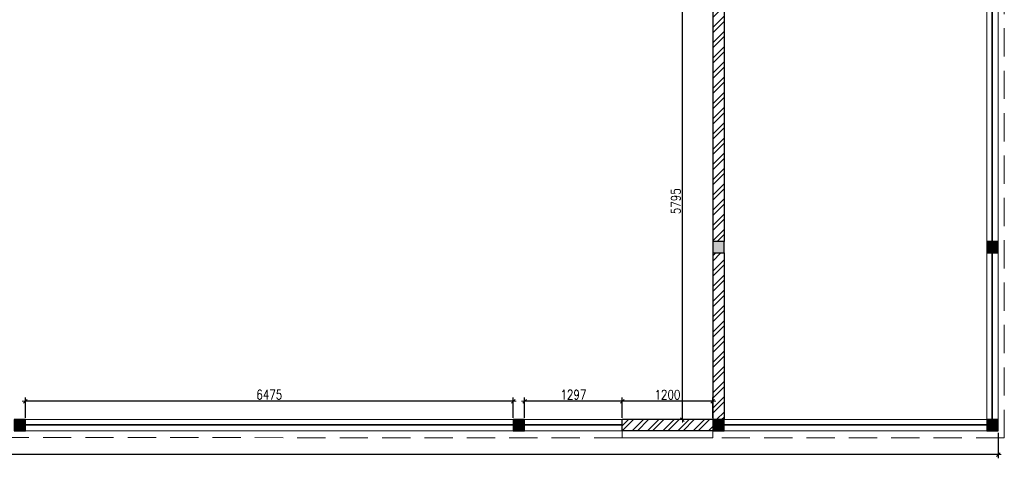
# Model space of a CAD drawing. Header units: millimetres. Extents: x 365044 to 878822, y -384447 to -241456.
# Tile 13 of 65: x 390902 to 403969, y -356836 to -351014. Entities that reach past the tile are written whole.
import ezdxf

# ---------------------------------------------------------------- set-up
doc = ezdxf.new("R2010")
doc.units = ezdxf.units.MM
doc.header["$PDMODE"] = 99
doc.linetypes.add('HIDDEN', pattern=[0.375, 0.25, -0.125])
doc.layers.get('Defpoints').update_dxf_attribs({"color": 250})
for name, color, linetype, lineweight in [('4', 4, 'Continuous', 9), ('A- COLUMN', 1, 'Continuous', 30), ('A- WALL', 7, 'Continuous', 30), ('A-DIM', 7, 'Continuous', 13), ('A-FUNITURE', 6, 'Continuous', 5), ('A-HINDEN', 63, 'HIDDEN', 13)]:
    doc.layers.add(name, color=color, linetype=linetype, lineweight=lineweight)
doc.layers.add('A-HATCH', color=9, linetype='Continuous', lineweight=0, true_color=0x808080)
doc.styles.add('L1', font='simplex.shx', dxfattribs={"width": 0.8})
doc.dimstyles.new('copy 1 TO 50', dxfattribs={"dimscale": 50, "dimtxt": 2.5, "dimasz": 0.02, "dimexe": 1, "dimexo": 0.5, "dimgap": 0.5, "dimtad": 1, "dimdec": 0, "dimzin": 0, "dimdsep": 46, "dimtxsty": 'L1', "dimblk": '$0$$0$$1$new block', "dimcen": 0, "dimdle": 1, "dimclrd": 6, "dimclre": 6, "dimclrt": 7, "dimadec": 0, "dimazin": 0, "dimtfac": 2.5, "dimtdec": 0, "dimtix": 1, "dimtmove": 1, "dimatfit": 3, "dimldrblk": 'OPEN30', "dimfxl": 6, "dimtolj": 1, "dimtzin": 0, "dimarcsym": 0})

# ---------------------------------------------------------------- blocks, each defined once
blk = doc.blocks.new('COL')
at = {"layer": 'A-HATCH'}
h = blk.add_hatch(color=256, dxfattribs=at)
h.dxf.hatch_style = 1
h.paths.add_polyline_path([(150, 2515), (0, 2515), (0, 2365), (150, 2365)])
h = blk.add_hatch(color=256, dxfattribs=at)
h.dxf.hatch_style = 1
h.paths.add_polyline_path([(3640, 2515), (3790, 2515), (3790, 2365), (3640, 2365)])
h.paths.add_polyline_path([(19823, 2515), (19973, 2515), (19973, 2365), (19823, 2365)])
h = blk.add_hatch(color=256, dxfattribs=at)
h.dxf.hatch_style = 1
h.paths.add_polyline_path([(0, 0), (150, 0), (150, 150), (0, 150)])
h = blk.add_hatch(color=256, dxfattribs=at)
h.dxf.hatch_style = 1
h.paths.add_polyline_path([(3790, 150), (3640, 150), (3640, 0), (3790, 0)])
h = blk.add_hatch(color=256, dxfattribs=at)
h.dxf.hatch_style = 1
h.paths.add_polyline_path([(6287, 0), (6437, 0), (6437, 150), (6287, 150)])
h = blk.add_hatch(color=256, dxfattribs=at)
h.dxf.hatch_style = 1
h.paths.add_polyline_path([(13062, 0), (13062, 150), (12912, 150), (12912, 0)])
at = {"layer": 'A- COLUMN'}
for points in [[(0, 2515), (150, 2515), (150, 2365), (0, 2365)], [(3640, 2515), (3790, 2515), (3790, 2365), (3640, 2365)], [(0, 150), (150, 150), (150, 0), (0, 0)], [(3640, 150), (3790, 150), (3790, 0), (3640, 0)], [(6287, 150), (6437, 150), (6437, 0), (6287, 0)], [(12912, 150), (13062, 150), (13062, 0), (12912, 0)]]:
    blk.add_lwpolyline(points, close=True, dxfattribs=at)
blk = doc.blocks.new('$0$$0$$1$new block')
at = {"color": 3}
for p, q in [((40, 0), (-40, 0)), ((24.74873734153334, 24.74873734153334), (-24.74873734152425, -24.74873734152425)), ((0, 40), (0, -40))]:
    blk.add_line(p, q, dxfattribs=at)
blk = doc.blocks.new('*D334')
at = {"layer": 'A-DIM', "color": 6, "linetype": 'Continuous', "lineweight": -2, "transparency": 16777216}
for p, q in [((398898.7885271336, -356296.921700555), (398898.7885271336, -356029.447850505)), ((400098.7885271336, -356296.921700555), (400098.7885271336, -356029.447850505))]:
    blk.add_line(p, q, dxfattribs=at)
at = {"layer": 'A-DIM', "color": 6, "lineweight": -2, "transparency": 16777216}
blk.add_line((400097.7885271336, -356079.447850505), (398899.7885271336, -356079.447850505), dxfattribs=at)
at = {"layer": 'Defpoints', "color": 0, "transparency": 16777216}
for p in [(398898.7885271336, -356079.447850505), (398898.7885271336, -356321.921700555), (400098.7885271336, -356321.921700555)]:
    blk.add_point(p, dxfattribs=at)
at = {"layer": 'A-DIM', "color": 6, "lineweight": -2, "transparency": 16777216, "rotation": 180}
blk.add_blockref('$0$$0$$1$new block', (398898.7885271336, -356079.447850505), dxfattribs=at)
at = {"layer": 'A-DIM', "color": 6, "lineweight": -2, "transparency": 16777216}
blk.add_blockref('$0$$0$$1$new block', (400098.7885271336, -356079.447850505), dxfattribs=at)
at = {"layer": 'A-DIM', "color": 7, "lineweight": -3, "transparency": 16777216, "insert": (399498.7885271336, -355991.947850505), "char_height": 125, "attachment_point": 5, "style": 'L1'}
blk.add_mtext('\\A1;1200', dxfattribs=at)
blk = doc.blocks.new('_Open30')
at = {"color": 0, "linetype": 'ByBlock', "lineweight": -2}
for p, q in [((-1, 0.26794919), (0, 0)), ((0, 0), (-1, -0.26794919)), ((0, 0), (-1, 0))]:
    blk.add_line(p, q, dxfattribs=at)
blk = doc.blocks.new('*D335')
at = {"layer": 'A-DIM', "color": 6, "linetype": 'Continuous', "lineweight": -2, "transparency": 16777216}
for p, q in [((390976.7885271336, -356296.921700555), (390976.7885271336, -356028.447850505)), ((397451.7885271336, -356296.921700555), (397451.7885271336, -356028.447850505))]:
    blk.add_line(p, q, dxfattribs=at)
at = {"layer": 'A-DIM', "color": 6, "lineweight": -2, "transparency": 16777216}
blk.add_line((397450.7885271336, -356078.447850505), (390977.7885271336, -356078.447850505), dxfattribs=at)
at = {"layer": 'Defpoints', "color": 0, "transparency": 16777216}
for p in [(390976.7885271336, -356078.447850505), (390976.7885271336, -356321.921700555), (397451.7885271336, -356321.921700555)]:
    blk.add_point(p, dxfattribs=at)
at = {"layer": 'A-DIM', "color": 6, "lineweight": -2, "transparency": 16777216, "rotation": 180}
blk.add_blockref('$0$$0$$1$new block', (390976.7885271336, -356078.447850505), dxfattribs=at)
at = {"layer": 'A-DIM', "color": 6, "lineweight": -2, "transparency": 16777216}
blk.add_blockref('$0$$0$$1$new block', (397451.7885271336, -356078.447850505), dxfattribs=at)
at = {"layer": 'A-DIM', "color": 7, "lineweight": -3, "transparency": 16777216, "insert": (394214.2885271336, -355990.947850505), "char_height": 125, "attachment_point": 5, "style": 'L1'}
blk.add_mtext('\\A1;6475', dxfattribs=at)
blk = doc.blocks.new('*D367')
at = {"layer": 'A-DIM', "color": 6, "linetype": 'Continuous', "lineweight": -2, "transparency": 16777216}
for p, q in [((368173.7885271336, -356496.921700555), (368173.7885271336, -356835.7212308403)), ((403888.7885271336, -356496.921700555), (403888.7885271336, -356835.7212308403))]:
    blk.add_line(p, q, dxfattribs=at)
at = {"layer": 'A-DIM', "color": 6, "lineweight": -2, "transparency": 16777216}
blk.add_line((403887.7885271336, -356785.7212308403), (368174.7885271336, -356785.7212308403), dxfattribs=at)
at = {"layer": 'Defpoints', "color": 0, "transparency": 16777216}
for p in [(368173.7885271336, -356471.921700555), (403888.7885271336, -356471.921700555), (368173.7885271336, -356785.7212308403)]:
    blk.add_point(p, dxfattribs=at)
at = {"layer": 'A-DIM', "color": 6, "lineweight": -2, "transparency": 16777216, "rotation": 180}
blk.add_blockref('$0$$0$$1$new block', (368173.7885271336, -356785.7212308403), dxfattribs=at)
at = {"layer": 'A-DIM', "color": 6, "lineweight": -2, "transparency": 16777216}
blk.add_blockref('$0$$0$$1$new block', (403888.7885271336, -356785.7212308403), dxfattribs=at)
at = {"layer": 'A-DIM', "color": 7, "lineweight": -3, "transparency": 16777216, "insert": (386031.2885271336, -356698.2212308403), "char_height": 125, "attachment_point": 5, "style": 'L1'}
blk.add_mtext('\\A1;35715', dxfattribs=at)
blk = doc.blocks.new('*D377')
at = {"layer": 'A-DIM', "color": 6, "linetype": 'Continuous', "lineweight": -2, "transparency": 16777216}
for p, q in [((399913.6459099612, -350526.548808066), (399646.22104893, -350526.548808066)), ((399913.6459095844, -356321.9217005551), (399646.22104893, -356321.9217005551))]:
    blk.add_line(p, q, dxfattribs=at)
at = {"layer": 'A-DIM', "color": 6, "lineweight": -2, "transparency": 16777216}
blk.add_line((399696.22104893, -356320.9217005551), (399696.22104893, -350527.548808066), dxfattribs=at)
at = {"layer": 'Defpoints', "color": 0, "transparency": 16777216}
for p in [(399696.22104893, -350526.548808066), (399938.6459099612, -350526.548808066), (399938.6459095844, -356321.9217005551)]:
    blk.add_point(p, dxfattribs=at)
at = {"layer": 'A-DIM', "color": 6, "lineweight": -2, "transparency": 16777216}
for p, rotation in [((399696.22104893, -350526.548808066), 90), ((399696.22104893, -356321.9217005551), 270)]:
    blk.add_blockref('$0$$0$$1$new block', p, dxfattribs=dict(at, rotation=rotation))
at = {"layer": 'A-DIM', "color": 7, "lineweight": -3, "transparency": 16777216, "insert": (399608.7210489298, -353424.2352543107), "char_height": 125, "attachment_point": 5, "rotation": 90, "style": 'L1'}
blk.add_mtext('\\A1;5795', dxfattribs=at)
blk = doc.blocks.new('*D379')
at = {"layer": 'A-DIM', "color": 6, "linetype": 'Continuous', "lineweight": -2, "transparency": 16777216}
for p, q in [((397601.7885271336, -356296.921700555), (397601.7885271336, -356028.447850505)), ((398898.7885271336, -356296.921700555), (398898.7885271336, -356028.447850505))]:
    blk.add_line(p, q, dxfattribs=at)
at = {"layer": 'A-DIM', "color": 6, "lineweight": -2, "transparency": 16777216}
blk.add_line((398897.7885271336, -356078.447850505), (397602.7885271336, -356078.447850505), dxfattribs=at)
at = {"layer": 'Defpoints', "color": 0, "transparency": 16777216}
for p in [(397601.7885271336, -356078.447850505), (397601.7885271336, -356321.921700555), (398898.7885271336, -356321.921700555)]:
    blk.add_point(p, dxfattribs=at)
at = {"layer": 'A-DIM', "color": 6, "lineweight": -2, "transparency": 16777216, "rotation": 180}
blk.add_blockref('$0$$0$$1$new block', (397601.7885271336, -356078.447850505), dxfattribs=at)
at = {"layer": 'A-DIM', "color": 6, "lineweight": -2, "transparency": 16777216}
blk.add_blockref('$0$$0$$1$new block', (398898.7885271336, -356078.447850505), dxfattribs=at)
at = {"layer": 'A-DIM', "color": 7, "lineweight": -3, "transparency": 16777216, "insert": (398250.2885271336, -355990.947850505), "char_height": 125, "attachment_point": 5, "style": 'L1'}
blk.add_mtext('\\A1;1297', dxfattribs=at)

msp = doc.modelspace()

# ---------------------------------------------------------------- hatches: boundary and pattern name
at = {"layer": 'A-HATCH'}
h = msp.add_hatch(dxfattribs=at)
h.set_pattern_fill('ANSI32', color=256, scale=15, angle=360, style=0)
h.set_pattern_definition([(45, (-611619.4497873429, 386965.785664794), (-101.027881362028, 101.027881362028), []), (45, (-611552.0978373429, 386965.785664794), (-101.027881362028, 101.027881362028), [])])
h.paths.add_polyline_path([(400248.7885271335, -353956.9217005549), (400098.7885271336, -353956.921700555), (400098.7885271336, -350526.5488081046), (400248.7885271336, -350526.5488081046)])
h.paths.add_polyline_path([(400098.7885271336, -354106.921700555), (400248.7885271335, -354106.921700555), (400248.7885271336, -356321.9217005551), (400098.7885271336, -356321.9217005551)])
h = msp.add_hatch(dxfattribs=at)
h.set_pattern_fill('ANSI32', color=256, scale=15, angle=360, style=0)
h.set_pattern_definition([(45, (-414936.4857242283, 390440.8491929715), (-101.027881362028, 101.027881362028), []), (45, (-414869.1337742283, 390440.8491929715), (-101.027881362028, 101.027881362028), [])])
h.paths.add_polyline_path([(398898.7885271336, -356321.921700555), (400098.7885271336, -356321.921700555), (400098.7885271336, -356471.921700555), (398898.7885271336, -356471.921700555)])

# ---------------------------------------------------------------- linework, layer by layer
at = {"layer": '4', "color": 4}
for points in [[(403801.7885271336, -353956.921700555), (403801.7885271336, -347216.921700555), (403813.7885271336, -347216.921700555), (403813.7885271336, -353956.921700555)], [(403801.7885271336, -356321.921700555), (403801.7885271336, -354106.921700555), (403813.7885271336, -354106.921700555), (403813.7885271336, -356321.921700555)], [(397601.7885271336, -356384.921700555), (398898.7885271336, -356384.921700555), (398898.7885271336, -356396.921700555), (397601.7885271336, -356396.921700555)], [(400248.7885271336, -356384.921700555), (403738.7885271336, -356384.921700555), (403738.7885271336, -356396.921700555), (400248.7885271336, -356396.921700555)]]:
    msp.add_lwpolyline(points, dxfattribs=at)
msp.add_lwpolyline([(390976.7885271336, -356384.921700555), (397451.7885271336, -356384.921700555), (397451.7885271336, -356396.921700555), (390976.7885271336, -356396.921700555)], close=True, dxfattribs=at)
at = {"layer": 'A- WALL'}
for p, q in [((400098.7885271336, -350526.5488081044), (400098.7885271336, -353956.921700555)), ((400248.7885271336, -350526.5488081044), (400248.7885271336, -353956.921700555)), ((400098.7885271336, -354106.921700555), (400098.7885271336, -356321.9217005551)), ((400248.7885271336, -354106.921700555), (400248.7885271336, -356321.9217005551)), ((400098.7885271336, -356321.921700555), (398898.7885271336, -356321.9217005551)), ((398898.7885271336, -356471.921700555), (398898.7885271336, -356321.9217005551)), ((400098.7885271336, -356471.921700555), (398898.7885271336, -356471.921700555))]:
    msp.add_line(p, q, dxfattribs=at)
at = {"layer": 'A-FUNITURE', "linetype": 'HIDDEN', "ltscale": 1500}
for p, q in [((403968.7885271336, -356565.9974254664), (403968.7885271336, -347216.9217005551)), ((403968.7885271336, -356565.9974254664), (403968.7885271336, -347216.921700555)), ((398898.7885271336, -356565.9974254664), (384590.7885271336, -356552.4198975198)), ((403968.7885271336, -356565.9974254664), (400098.7885271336, -356565.9974254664)), ((403968.7885271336, -356565.9974254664), (400098.7885271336, -356565.9974254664))]:
    msp.add_line(p, q, dxfattribs=at)
at = {"layer": 'A-FUNITURE', "ltscale": 1500}
msp.add_line((400098.7885271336, -356471.921700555), (400098.7885271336, -356565.9974254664), dxfattribs=at)
msp.add_lwpolyline([(400098.7885271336, -356565.9974254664), (398898.7885271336, -356565.9974254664), (398898.7885271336, -356471.921700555)], dxfattribs=at)
at = {"layer": 'A-HINDEN', "linetype": 'Continuous', "lineweight": 5, "ltscale": 400}
for p, q in [((403738.7885271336, -347216.921700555), (403738.7885271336, -353956.921700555)), ((403888.7885271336, -347216.921700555), (403888.7885271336, -353956.921700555)), ((403738.7885271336, -354106.921700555), (403738.7885271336, -356321.921700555)), ((403888.7885271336, -354106.921700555), (403888.7885271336, -356321.921700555)), ((397451.7885271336, -356321.921700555), (390976.7885271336, -356321.921700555)), ((398898.7885271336, -356321.921700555), (397601.7885271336, -356321.921700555)), ((403738.7885271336, -356321.921700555), (400248.7885271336, -356321.921700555)), ((397451.7885271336, -356471.921700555), (390976.7885271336, -356471.921700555)), ((398898.7885271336, -356471.921700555), (397601.7885271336, -356471.921700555)), ((403738.7885271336, -356471.921700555), (400248.7885271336, -356471.921700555))]:
    msp.add_line(p, q, dxfattribs=at)

# ---------------------------------------------------------------- block references
at = {"layer": 'A- COLUMN', "color": 240, "true_color": 0xed1f24, "xscale": -1}
msp.add_blockref('COL', (403888.7885271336, -356471.921700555), dxfattribs=at)

# ---------------------------------------------------------------- dimensions: what is measured, and where the dimension line sits
at = {"layer": 'A-DIM', "lineweight": -3}
for base, p1, p2, angle, picture, middle in [((399696.22104893, -350526.548808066), (399938.6459095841, -356321.921700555), (399938.645909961, -350526.5488080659), 90, '*D377', (399608.7210489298, -353424.2352543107)), ((390976.7885271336, -356078.447850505), (397451.7885271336, -356321.921700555), (390976.7885271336, -356321.921700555), 180, '*D335', (394214.2885271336, -355990.947850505)), ((397601.7885271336, -356078.447850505), (398898.7885271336, -356321.921700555), (397601.7885271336, -356321.921700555), 180, '*D379', (398250.2885271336, -355990.947850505)), ((398898.7885271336, -356079.447850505), (400098.7885271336, -356321.921700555), (398898.7885271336, -356321.921700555), 180, '*D334', (399498.7885271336, -355991.947850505)), ((368173.7885271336, -356785.7212308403), (403888.7885271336, -356471.921700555), (368173.7885271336, -356471.921700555), 180, '*D367', (386031.2885271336, -356698.2212308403))]:
    dim = msp.add_linear_dim(base=base, p1=p1, p2=p2, angle=angle, dimstyle='copy 1 TO 50', dxfattribs=at)
    dim.commit()
    dim.dimension.update_dxf_attribs({"geometry": picture, "text_midpoint": middle})

doc.saveas('drawing.dxf')
